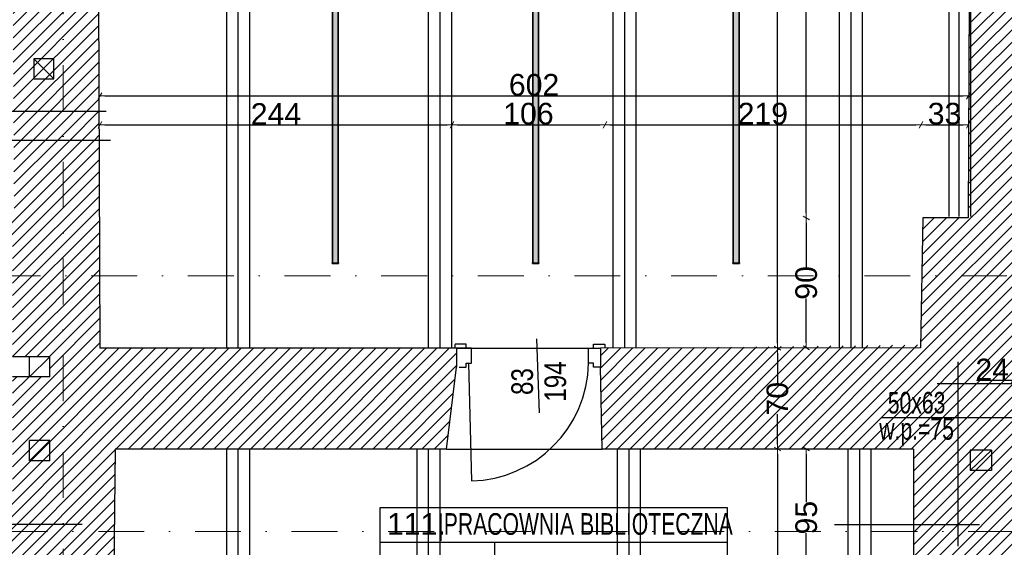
# Model space of a CAD drawing. Header units: millimetres. Extents: x 77315 to 1057463, y -108895 to -47643.
# Tile 40 of 62: x 95065 to 101895, y -100363 to -96707. Entities that reach past the tile are written whole.
import ezdxf

# ---------------------------------------------------------------- set-up
doc = ezdxf.new("R2010")
doc.units = ezdxf.units.MM
doc.header["$MEASUREMENT"] = 0
doc.linetypes.add('Dot & Dashed', pattern=[670.277762, 317.5, -176.388889, 0, -176.388874])
for name, color, linetype in [('A-DRZWI', 7, 'Continuous'), ('A-OPISY-2', 7, 'Continuous'), ('A-OPISY-3', 7, 'Continuous'), ('A-WIDOK', 7, 'Continuous'), ('belki nad', 7, 'Continuous'), ('DIM MALY', 7, 'Continuous'), ('Drawing & Figure', 7, 'Continuous'), ('DRZWI', 7, 'Continuous'), ('linia nadproza', 7, 'Continuous'), ('Nowe_Interior - Lamp', 7, 'Continuous'), ('opisy inne', 7, 'Continuous'), ('OSIE', 7, 'Continuous'), ('PARAPET', 7, 'Continuous'), ('SCIANY_KONSTR', 7, 'Continuous'), ('Structural - Grid', 7, 'Continuous')]:
    doc.layers.add(name, color=color, linetype=linetype)
doc.styles.add('STYL_AUTOMATYCZNY_1', font='arial.ttf')
doc.styles.add('STYL_AUTOMATYCZNY_2', font='arial.ttf')
doc.styles.add('STYL_AUTOMATYCZNY_3', font='arial.ttf', dxfattribs={"width": 0.8})
doc.styles.add('STYL_AUTOMATYCZNY_4', font='arial.ttf', dxfattribs={"width": 0.7})
doc.dimstyles.new('STYL_AUTOMATYCZNY__1', dxfattribs={"dimtxt": 150, "dimasz": 34.231941, "dimexe": 0.18, "dimexo": 0.0625, "dimgap": 0, "dimtad": 1, "dimdec": 0, "dimlfac": 0.1, "dimzin": 0, "dimdsep": 46, "dimtxsty": 'STYL_AUTOMATYCZNY_2', "dimblk": 'ARROWHEAD_2', "dimblk1": 'ARROWHEAD_2', "dimblk2": 'ARROWHEAD_2', "dimcen": 0.09, "dimse1": 1, "dimse2": 1, "dimclrd": 7, "dimclre": 7, "dimclrt": 7, "dimadec": 0, "dimazin": 0, "dimtfac": 1, "dimtdec": 4, "dimtmove": 0, "dimatfit": 3, "dimfxl": 0, "dimtolj": 1, "dimtzin": 0, "dimarcsym": 0})
doc.dimstyles.new('STYL_AUTOMATYCZNY__2', dxfattribs={"dimtxt": 150, "dimasz": 34.231941, "dimexe": 0.18, "dimexo": 0.0625, "dimgap": 0, "dimtad": 1, "dimtih": 1, "dimtoh": 1, "dimdec": 0, "dimlfac": 0.1, "dimzin": 0, "dimdsep": 46, "dimtxsty": 'STYL_AUTOMATYCZNY_2', "dimblk": 'ARROWHEAD_2', "dimblk1": 'ARROWHEAD_2', "dimblk2": 'ARROWHEAD_2', "dimcen": 0.09, "dimse1": 1, "dimse2": 1, "dimclrd": 7, "dimclre": 7, "dimclrt": 7, "dimadec": 0, "dimazin": 0, "dimtfac": 1, "dimtdec": 4, "dimtmove": 0, "dimatfit": 3, "dimfxl": 0, "dimtolj": 1, "dimtzin": 0, "dimarcsym": 0})
pattern_1 = [(45, (0, 0), (-42.426407, 42.426407), [])]

# ---------------------------------------------------------------- blocks, each defined once
blk = doc.blocks.new('ARROWHEAD_2')
at = {"color": 0, "linetype": 'Continuous', "lineweight": 0}
for p, q in [((0, 0), (-1, 0)), ((-0.38, -0.66), (0.38, 0.66))]:
    blk.add_line(p, q, dxfattribs=at)
blk = doc.blocks.new('*D104')
at = {"layer": 'Defpoints', "color": 0}
for p in [(100739.1, -98081.1), (100521.3, -98981.5), (101314.1, -98981.5)]:
    blk.add_point(p, dxfattribs=at)
at = {"layer": 'DIM MALY', "color": 7, "lineweight": -2}
for p, q in [((100521.3, -98115.3), (100521.3, -98424.4)), ((100521.3, -98947.3), (100521.3, -98638.7))]:
    blk.add_line(p, q, dxfattribs=at)
at = {"layer": 'DIM MALY', "color": 7, "lineweight": -2, "xscale": 34.23194115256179, "yscale": 34.23194115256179, "zscale": 34.23194115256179}
for p, rotation in [((100521.3, -98081.1), 90), ((100521.3, -98981.5), 270)]:
    blk.add_blockref('ARROWHEAD_2', p, dxfattribs=dict(at, rotation=rotation))
at = {"layer": 'DIM MALY', "color": 7, "insert": (100521.3, -98531.6), "char_height": 150, "attachment_point": 5, "rotation": 90, "style": 'STYL_AUTOMATYCZNY_2'}
blk.add_mtext('\\A1;90', dxfattribs=at)
blk = doc.blocks.new('*D118')
at = {"layer": 'Defpoints', "color": 0}
for p in [(100521.3, -99682.9), (100823.3, -99682.9), (100823.3, -100632.9)]:
    blk.add_point(p, dxfattribs=at)
at = {"layer": 'DIM MALY', "color": 7, "lineweight": -2}
for p, q in [((100521.3, -99717.1), (100521.3, -100050.1)), ((100521.3, -100598.6), (100521.3, -100266.1))]:
    blk.add_line(p, q, dxfattribs=at)
at = {"layer": 'DIM MALY', "color": 7, "lineweight": -2, "xscale": 34.23194115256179, "yscale": 34.23194115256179, "zscale": 34.23194115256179}
for p, rotation in [((100521.3, -99682.9), 90), ((100521.3, -100632.9), 270)]:
    blk.add_blockref('ARROWHEAD_2', p, dxfattribs=dict(at, rotation=rotation))
at = {"layer": 'DIM MALY', "color": 7, "insert": (100521.3, -100158.1), "char_height": 150, "attachment_point": 5, "rotation": 90, "style": 'STYL_AUTOMATYCZNY_2'}
blk.add_mtext('\\A1;95', dxfattribs=at)
blk = doc.blocks.new('*D123')
at = {"layer": 'Defpoints', "color": 0}
for p in [(100521.3, -99682.9), (100823.3, -99682.9), (100823.3, -100632.9)]:
    blk.add_point(p, dxfattribs=at)
at = {"layer": 'DIM MALY', "color": 7, "lineweight": -2}
for p, q in [((100521.3, -99717.1), (100521.3, -100050.1)), ((100521.3, -100598.6), (100521.3, -100266.1))]:
    blk.add_line(p, q, dxfattribs=at)
at = {"layer": 'DIM MALY', "color": 7, "lineweight": -2, "xscale": 34.23194115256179, "yscale": 34.23194115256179, "zscale": 34.23194115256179}
for p, rotation in [((100521.3, -99682.9), 90), ((100521.3, -100632.9), 270)]:
    blk.add_blockref('ARROWHEAD_2', p, dxfattribs=dict(at, rotation=rotation))
at = {"layer": 'DIM MALY', "color": 7, "insert": (100521.3, -100158.1), "char_height": 150, "attachment_point": 5, "rotation": 90, "style": 'STYL_AUTOMATYCZNY_2'}
blk.add_mtext('\\A1;95', dxfattribs=at)
blk = doc.blocks.new('*D126')
at = {"layer": 'Defpoints', "color": 0}
for p in [(100521.3, -99682.9), (100823.3, -99682.9), (100823.3, -100632.9)]:
    blk.add_point(p, dxfattribs=at)
at = {"layer": 'DIM MALY', "color": 7, "lineweight": -2}
for p, q in [((100521.3, -99717.1), (100521.3, -100050.1)), ((100521.3, -100598.6), (100521.3, -100266.1))]:
    blk.add_line(p, q, dxfattribs=at)
at = {"layer": 'DIM MALY', "color": 7, "lineweight": -2, "xscale": 34.23194115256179, "yscale": 34.23194115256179, "zscale": 34.23194115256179}
for p, rotation in [((100521.3, -99682.9), 90), ((100521.3, -100632.9), 270)]:
    blk.add_blockref('ARROWHEAD_2', p, dxfattribs=dict(at, rotation=rotation))
at = {"layer": 'DIM MALY', "color": 7, "insert": (100521.3, -100158.1), "char_height": 150, "attachment_point": 5, "rotation": 90, "style": 'STYL_AUTOMATYCZNY_2'}
blk.add_mtext('\\A1;95', dxfattribs=at)
blk = doc.blocks.new('*D130')
at = {"layer": 'Defpoints', "color": 0}
for p in [(100521.3, -99682.9), (100823.3, -99682.9), (100823.3, -100632.9)]:
    blk.add_point(p, dxfattribs=at)
at = {"layer": 'DIM MALY', "color": 7, "lineweight": -2}
for p, q in [((100521.3, -99717.1), (100521.3, -100050.1)), ((100521.3, -100598.6), (100521.3, -100266.1))]:
    blk.add_line(p, q, dxfattribs=at)
at = {"layer": 'DIM MALY', "color": 7, "lineweight": -2, "xscale": 34.23194115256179, "yscale": 34.23194115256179, "zscale": 34.23194115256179}
for p, rotation in [((100521.3, -99682.9), 90), ((100521.3, -100632.9), 270)]:
    blk.add_blockref('ARROWHEAD_2', p, dxfattribs=dict(at, rotation=rotation))
at = {"layer": 'DIM MALY', "color": 7, "insert": (100521.3, -100158.1), "char_height": 150, "attachment_point": 5, "rotation": 90, "style": 'STYL_AUTOMATYCZNY_2'}
blk.add_mtext('\\A1;95', dxfattribs=at)
blk = doc.blocks.new('*D296')
at = {"layer": 'Defpoints', "color": 0}
for p in [(100306.1, -98984.5), (100321.3, -99682.9), (100426.3, -99682.9)]:
    blk.add_point(p, dxfattribs=at)
at = {"layer": 'DIM MALY', "color": 7, "lineweight": -2}
for p, q in [((100321.3, -99018.8), (100321.3, -99227.4)), ((100321.3, -99648.6), (100321.3, -99440.5))]:
    blk.add_line(p, q, dxfattribs=at)
at = {"layer": 'DIM MALY', "color": 7, "lineweight": -2, "xscale": 34.23194115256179, "yscale": 34.23194115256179, "zscale": 34.23194115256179}
for p, rotation in [((100321.3, -98984.5), 90), ((100321.3, -99682.9), 270)]:
    blk.add_blockref('ARROWHEAD_2', p, dxfattribs=dict(at, rotation=rotation))
at = {"layer": 'DIM MALY', "color": 7, "insert": (100321.3, -99333.9), "char_height": 150, "attachment_point": 5, "rotation": 90, "style": 'STYL_AUTOMATYCZNY_2'}
blk.add_mtext('\\A1;70', dxfattribs=at)
blk = doc.blocks.new('*D297')
at = {"layer": 'Defpoints', "color": 0}
for p in [(100396.3, -99682.9), (100321.3, -104882.9), (100465.8, -104882.9)]:
    blk.add_point(p, dxfattribs=at)
at = {"layer": 'DIM MALY', "color": 7, "lineweight": -2}
for p, q in [((100321.3, -99717.1), (100321.3, -102117.8)), ((100321.3, -104848.6), (100321.3, -102448.7))]:
    blk.add_line(p, q, dxfattribs=at)
at = {"layer": 'DIM MALY', "color": 7, "lineweight": -2, "xscale": 34.23194115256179, "yscale": 34.23194115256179, "zscale": 34.23194115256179}
for p, rotation in [((100321.3, -99682.9), 90), ((100321.3, -104882.9), 270)]:
    blk.add_blockref('ARROWHEAD_2', p, dxfattribs=dict(at, rotation=rotation))
at = {"layer": 'DIM MALY', "color": 7, "insert": (100321.3, -102283.2), "char_height": 150, "attachment_point": 5, "rotation": 90, "style": 'STYL_AUTOMATYCZNY_2'}
blk.add_mtext('\\A1;520', dxfattribs=at)
blk = doc.blocks.new('*D305')
at = {"layer": 'Defpoints', "color": 0}
for p in [(101316, -97436), (101316, -97627.2), (99124.2, -97729.9)]:
    blk.add_point(p, dxfattribs=at)
at = {"layer": 'DIM MALY', "color": 7, "lineweight": -2}
blk.add_line((99158.4, -97436), (101281.7, -97436), dxfattribs=at)
at = {"layer": 'DIM MALY', "color": 7, "lineweight": -2, "xscale": 34.23194115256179, "yscale": 34.23194115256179, "zscale": 34.23194115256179, "rotation": 180}
blk.add_blockref('ARROWHEAD_2', (99124.2, -97436), dxfattribs=at)
at = {"layer": 'DIM MALY', "color": 7, "lineweight": -2, "xscale": 34.23194115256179, "yscale": 34.23194115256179, "zscale": 34.23194115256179}
blk.add_blockref('ARROWHEAD_2', (101316, -97436), dxfattribs=at)
at = {"layer": 'DIM MALY', "color": 7, "insert": (100219.7, -97359.4), "char_height": 150, "attachment_point": 5, "style": 'STYL_AUTOMATYCZNY_2'}
blk.add_mtext('\\A1;219', dxfattribs=at)
blk = doc.blocks.new('*D306')
at = {"layer": 'Defpoints', "color": 0}
for p in [(99124.2, -97436), (98064.5, -97693.7), (99124.2, -97729.9)]:
    blk.add_point(p, dxfattribs=at)
at = {"layer": 'DIM MALY', "color": 7, "lineweight": -2}
blk.add_line((98098.7, -97436), (99089.9, -97436), dxfattribs=at)
at = {"layer": 'DIM MALY', "color": 7, "lineweight": -2, "xscale": 34.23194115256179, "yscale": 34.23194115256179, "zscale": 34.23194115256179, "rotation": 180}
blk.add_blockref('ARROWHEAD_2', (98064.5, -97436), dxfattribs=at)
at = {"layer": 'DIM MALY', "color": 7, "lineweight": -2, "xscale": 34.23194115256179, "yscale": 34.23194115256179, "zscale": 34.23194115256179}
blk.add_blockref('ARROWHEAD_2', (99124.2, -97436), dxfattribs=at)
at = {"layer": 'DIM MALY', "color": 7, "insert": (98593.9, -97359.4), "char_height": 150, "attachment_point": 5, "style": 'STYL_AUTOMATYCZNY_2'}
blk.add_mtext('\\A1;106', dxfattribs=at)
blk = doc.blocks.new('*D307')
at = {"layer": 'Defpoints', "color": 0}
for p in [(101316, -97436), (101316, -97627.2), (99124.2, -97729.9)]:
    blk.add_point(p, dxfattribs=at)
at = {"layer": 'DIM MALY', "color": 7, "lineweight": -2}
blk.add_line((99158.4, -97436), (101281.7, -97436), dxfattribs=at)
at = {"layer": 'DIM MALY', "color": 7, "lineweight": -2, "xscale": 34.23194115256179, "yscale": 34.23194115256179, "zscale": 34.23194115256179, "rotation": 180}
blk.add_blockref('ARROWHEAD_2', (99124.2, -97436), dxfattribs=at)
at = {"layer": 'DIM MALY', "color": 7, "lineweight": -2, "xscale": 34.23194115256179, "yscale": 34.23194115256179, "zscale": 34.23194115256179}
blk.add_blockref('ARROWHEAD_2', (101316, -97436), dxfattribs=at)
at = {"layer": 'DIM MALY', "color": 7, "insert": (100219.7, -97359.4), "char_height": 150, "attachment_point": 5, "style": 'STYL_AUTOMATYCZNY_2'}
blk.add_mtext('\\A1;219', dxfattribs=at)
blk = doc.blocks.new('*D319')
at = {"layer": 'Defpoints', "color": 0}
for p in [(102190.9, -99207), (101952.9, -99403.3), (102190.9, -99400)]:
    blk.add_point(p, dxfattribs=at)
at = {"layer": 'DIM MALY', "color": 7, "lineweight": -2}
for p, q in [((101918.7, -99207), (101701.9, -99207)), ((101952.9, -99207), (101918.7, -99207)), ((101987.1, -99207), (102156.6, -99207))]:
    blk.add_line(p, q, dxfattribs=at)
at = {"layer": 'DIM MALY', "color": 7, "lineweight": -2, "xscale": 34.23194115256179, "yscale": 34.23194115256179, "zscale": 34.23194115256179, "rotation": 180}
blk.add_blockref('ARROWHEAD_2', (101952.9, -99207), dxfattribs=at)
at = {"layer": 'DIM MALY', "color": 7, "lineweight": -2, "xscale": 34.23194115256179, "yscale": 34.23194115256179, "zscale": 34.23194115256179}
blk.add_blockref('ARROWHEAD_2', (102190.9, -99207), dxfattribs=at)
at = {"layer": 'DIM MALY', "color": 7, "insert": (101810.3, -99131.7), "char_height": 150, "attachment_point": 5, "style": 'STYL_AUTOMATYCZNY_2'}
blk.add_mtext('\\A1;24', dxfattribs=at)
blk = doc.blocks.new('*D335')
at = {"layer": 'Defpoints', "color": 0}
for p in [(101644.5, -97236), (95622.2, -97581), (101644.5, -98079.9)]:
    blk.add_point(p, dxfattribs=at)
at = {"layer": 'DIM MALY', "color": 7, "lineweight": -2}
blk.add_line((95656.4, -97236), (101610.3, -97236), dxfattribs=at)
at = {"layer": 'DIM MALY', "color": 7, "lineweight": -2, "xscale": 34.23194115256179, "yscale": 34.23194115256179, "zscale": 34.23194115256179, "rotation": 180}
blk.add_blockref('ARROWHEAD_2', (95622.2, -97236), dxfattribs=at)
at = {"layer": 'DIM MALY', "color": 7, "lineweight": -2, "xscale": 34.23194115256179, "yscale": 34.23194115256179, "zscale": 34.23194115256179}
blk.add_blockref('ARROWHEAD_2', (101644.5, -97236), dxfattribs=at)
at = {"layer": 'DIM MALY', "color": 7, "insert": (98633, -97159.4), "char_height": 150, "attachment_point": 5, "style": 'STYL_AUTOMATYCZNY_2'}
blk.add_mtext('\\A1;602', dxfattribs=at)
blk = doc.blocks.new('*D343')
at = {"layer": 'Defpoints', "color": 0}
for p in [(98064.5, -97436), (98064.5, -97693.7), (95622.2, -98984.5)]:
    blk.add_point(p, dxfattribs=at)
at = {"layer": 'DIM MALY', "color": 7, "lineweight": -2}
blk.add_line((95656.4, -97436), (98030.2, -97436), dxfattribs=at)
at = {"layer": 'DIM MALY', "color": 7, "lineweight": -2, "xscale": 34.23194115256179, "yscale": 34.23194115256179, "zscale": 34.23194115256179, "rotation": 180}
blk.add_blockref('ARROWHEAD_2', (95622.2, -97436), dxfattribs=at)
at = {"layer": 'DIM MALY', "color": 7, "lineweight": -2, "xscale": 34.23194115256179, "yscale": 34.23194115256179, "zscale": 34.23194115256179}
blk.add_blockref('ARROWHEAD_2', (98064.5, -97436), dxfattribs=at)
at = {"layer": 'DIM MALY', "color": 7, "insert": (96842.9, -97360.7), "char_height": 150, "attachment_point": 5, "style": 'STYL_AUTOMATYCZNY_2'}
blk.add_mtext('\\A1;244', dxfattribs=at)
blk = doc.blocks.new('*D344')
at = {"layer": 'Defpoints', "color": 0}
for p in [(99124.2, -97436), (98064.5, -97693.7), (99124.2, -97729.9)]:
    blk.add_point(p, dxfattribs=at)
at = {"layer": 'DIM MALY', "color": 7, "lineweight": -2}
blk.add_line((98098.7, -97436), (99089.9, -97436), dxfattribs=at)
at = {"layer": 'DIM MALY', "color": 7, "lineweight": -2, "xscale": 34.23194115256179, "yscale": 34.23194115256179, "zscale": 34.23194115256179, "rotation": 180}
blk.add_blockref('ARROWHEAD_2', (98064.5, -97436), dxfattribs=at)
at = {"layer": 'DIM MALY', "color": 7, "lineweight": -2, "xscale": 34.23194115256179, "yscale": 34.23194115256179, "zscale": 34.23194115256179}
blk.add_blockref('ARROWHEAD_2', (99124.2, -97436), dxfattribs=at)
at = {"layer": 'DIM MALY', "color": 7, "insert": (98593.9, -97359.4), "char_height": 150, "attachment_point": 5, "style": 'STYL_AUTOMATYCZNY_2'}
blk.add_mtext('\\A1;106', dxfattribs=at)
blk = doc.blocks.new('*D345')
at = {"layer": 'Defpoints', "color": 0}
for p in [(101316, -97436), (101316, -97627.2), (99124.2, -97729.9)]:
    blk.add_point(p, dxfattribs=at)
at = {"layer": 'DIM MALY', "color": 7, "lineweight": -2}
blk.add_line((99158.4, -97436), (101281.7, -97436), dxfattribs=at)
at = {"layer": 'DIM MALY', "color": 7, "lineweight": -2, "xscale": 34.23194115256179, "yscale": 34.23194115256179, "zscale": 34.23194115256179, "rotation": 180}
blk.add_blockref('ARROWHEAD_2', (99124.2, -97436), dxfattribs=at)
at = {"layer": 'DIM MALY', "color": 7, "lineweight": -2, "xscale": 34.23194115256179, "yscale": 34.23194115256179, "zscale": 34.23194115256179}
blk.add_blockref('ARROWHEAD_2', (101316, -97436), dxfattribs=at)
at = {"layer": 'DIM MALY', "color": 7, "insert": (100219.7, -97359.4), "char_height": 150, "attachment_point": 5, "style": 'STYL_AUTOMATYCZNY_2'}
blk.add_mtext('\\A1;219', dxfattribs=at)
blk = doc.blocks.new('*D346')
at = {"layer": 'Defpoints', "color": 0}
for p in [(101316, -97436), (101316, -97627.2), (99124.2, -97729.9)]:
    blk.add_point(p, dxfattribs=at)
at = {"layer": 'DIM MALY', "color": 7, "lineweight": -2}
blk.add_line((99158.4, -97436), (101281.7, -97436), dxfattribs=at)
at = {"layer": 'DIM MALY', "color": 7, "lineweight": -2, "xscale": 34.23194115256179, "yscale": 34.23194115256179, "zscale": 34.23194115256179, "rotation": 180}
blk.add_blockref('ARROWHEAD_2', (99124.2, -97436), dxfattribs=at)
at = {"layer": 'DIM MALY', "color": 7, "lineweight": -2, "xscale": 34.23194115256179, "yscale": 34.23194115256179, "zscale": 34.23194115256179}
blk.add_blockref('ARROWHEAD_2', (101316, -97436), dxfattribs=at)
at = {"layer": 'DIM MALY', "color": 7, "insert": (100219.7, -97359.4), "char_height": 150, "attachment_point": 5, "style": 'STYL_AUTOMATYCZNY_2'}
blk.add_mtext('\\A1;219', dxfattribs=at)
blk = doc.blocks.new('*D347')
at = {"layer": 'Defpoints', "color": 0}
for p in [(101644.5, -97436), (101316, -97627.2), (101644.5, -98079.9)]:
    blk.add_point(p, dxfattribs=at)
at = {"layer": 'DIM MALY', "color": 7, "lineweight": -2}
blk.add_line((101350.2, -97436), (101610.3, -97436), dxfattribs=at)
at = {"layer": 'DIM MALY', "color": 7, "lineweight": -2, "xscale": 34.23194115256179, "yscale": 34.23194115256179, "zscale": 34.23194115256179, "rotation": 180}
blk.add_blockref('ARROWHEAD_2', (101316, -97436), dxfattribs=at)
at = {"layer": 'DIM MALY', "color": 7, "lineweight": -2, "xscale": 34.23194115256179, "yscale": 34.23194115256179, "zscale": 34.23194115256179}
blk.add_blockref('ARROWHEAD_2', (101644.5, -97436), dxfattribs=at)
at = {"layer": 'DIM MALY', "color": 7, "insert": (101480, -97359.4), "char_height": 150, "attachment_point": 5, "style": 'STYL_AUTOMATYCZNY_2'}
blk.add_mtext('\\A1;33', dxfattribs=at)
blk = doc.blocks.new('*D350')
at = {"layer": 'Defpoints', "color": 0}
for p in [(100521.3, -98081.1), (100739.1, -98081.1), (101314.1, -98981.5)]:
    blk.add_point(p, dxfattribs=at)
at = {"layer": 'DIM MALY', "color": 7, "lineweight": -2}
for p, q in [((100521.3, -98115.3), (100521.3, -98424.4)), ((100521.3, -98947.3), (100521.3, -98638.7))]:
    blk.add_line(p, q, dxfattribs=at)
at = {"layer": 'DIM MALY', "color": 7, "lineweight": -2, "xscale": 34.23194115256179, "yscale": 34.23194115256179, "zscale": 34.23194115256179}
for p, rotation in [((100521.3, -98081.1), 90), ((100521.3, -98981.5), 270)]:
    blk.add_blockref('ARROWHEAD_2', p, dxfattribs=dict(at, rotation=rotation))
at = {"layer": 'DIM MALY', "color": 7, "insert": (100521.3, -98531.6), "char_height": 150, "attachment_point": 5, "rotation": 90, "style": 'STYL_AUTOMATYCZNY_2'}
blk.add_mtext('\\A1;90', dxfattribs=at)
blk = doc.blocks.new('*D351')
at = {"layer": 'Defpoints', "color": 0}
for p in [(100521.3, -94891.2), (101659.4, -94891.2), (100739.1, -98081.1)]:
    blk.add_point(p, dxfattribs=at)
at = {"layer": 'DIM MALY', "color": 7, "lineweight": -2}
for p, q in [((100521.3, -94925.4), (100521.3, -96320.7)), ((100521.3, -98046.8), (100521.3, -96652.3))]:
    blk.add_line(p, q, dxfattribs=at)
at = {"layer": 'DIM MALY', "color": 7, "lineweight": -2, "xscale": 34.23194115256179, "yscale": 34.23194115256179, "zscale": 34.23194115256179}
for p, rotation in [((100521.3, -94891.2), 90), ((100521.3, -98081.1), 270)]:
    blk.add_blockref('ARROWHEAD_2', p, dxfattribs=dict(at, rotation=rotation))
at = {"layer": 'DIM MALY', "color": 7, "insert": (100521.3, -96486.5), "char_height": 150, "attachment_point": 5, "rotation": 90, "style": 'STYL_AUTOMATYCZNY_2'}
blk.add_mtext('\\A1;319', dxfattribs=at)
blk = doc.blocks.new('*D352')
at = {"layer": 'Defpoints', "color": 0}
for p in [(100521.3, -98081.1), (100739.1, -98081.1), (101314.1, -98981.5)]:
    blk.add_point(p, dxfattribs=at)
at = {"layer": 'DIM MALY', "color": 7, "lineweight": -2}
for p, q in [((100521.3, -98115.3), (100521.3, -98424.4)), ((100521.3, -98947.3), (100521.3, -98638.7))]:
    blk.add_line(p, q, dxfattribs=at)
at = {"layer": 'DIM MALY', "color": 7, "lineweight": -2, "xscale": 34.23194115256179, "yscale": 34.23194115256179, "zscale": 34.23194115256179}
for p, rotation in [((100521.3, -98081.1), 90), ((100521.3, -98981.5), 270)]:
    blk.add_blockref('ARROWHEAD_2', p, dxfattribs=dict(at, rotation=rotation))
at = {"layer": 'DIM MALY', "color": 7, "insert": (100521.3, -98531.6), "char_height": 150, "attachment_point": 5, "rotation": 90, "style": 'STYL_AUTOMATYCZNY_2'}
blk.add_mtext('\\A1;90', dxfattribs=at)
blk = doc.blocks.new('*D353')
at = {"layer": 'Defpoints', "color": 0}
for p in [(100521.3, -94891.2), (101659.4, -94891.2), (100739.1, -98081.1)]:
    blk.add_point(p, dxfattribs=at)
at = {"layer": 'DIM MALY', "color": 7, "lineweight": -2}
for p, q in [((100521.3, -94925.4), (100521.3, -96320.7)), ((100521.3, -98046.8), (100521.3, -96652.3))]:
    blk.add_line(p, q, dxfattribs=at)
at = {"layer": 'DIM MALY', "color": 7, "lineweight": -2, "xscale": 34.23194115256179, "yscale": 34.23194115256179, "zscale": 34.23194115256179}
for p, rotation in [((100521.3, -94891.2), 90), ((100521.3, -98081.1), 270)]:
    blk.add_blockref('ARROWHEAD_2', p, dxfattribs=dict(at, rotation=rotation))
at = {"layer": 'DIM MALY', "color": 7, "insert": (100521.3, -96486.5), "char_height": 150, "attachment_point": 5, "rotation": 90, "style": 'STYL_AUTOMATYCZNY_2'}
blk.add_mtext('\\A1;319', dxfattribs=at)
blk = doc.blocks.new('*D355')
at = {"layer": 'Defpoints', "color": 0}
for p in [(100521.3, -98081.1), (100739.1, -98081.1), (101314.1, -98981.5)]:
    blk.add_point(p, dxfattribs=at)
at = {"layer": 'DIM MALY', "color": 7, "lineweight": -2}
for p, q in [((100521.3, -98115.3), (100521.3, -98424.4)), ((100521.3, -98947.3), (100521.3, -98638.7))]:
    blk.add_line(p, q, dxfattribs=at)
at = {"layer": 'DIM MALY', "color": 7, "lineweight": -2, "xscale": 34.23194115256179, "yscale": 34.23194115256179, "zscale": 34.23194115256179}
for p, rotation in [((100521.3, -98081.1), 90), ((100521.3, -98981.5), 270)]:
    blk.add_blockref('ARROWHEAD_2', p, dxfattribs=dict(at, rotation=rotation))
at = {"layer": 'DIM MALY', "color": 7, "insert": (100521.3, -98531.6), "char_height": 150, "attachment_point": 5, "rotation": 90, "style": 'STYL_AUTOMATYCZNY_2'}
blk.add_mtext('\\A1;90', dxfattribs=at)
blk = doc.blocks.new('*D356')
at = {"layer": 'Defpoints', "color": 0}
for p in [(100521.3, -94891.2), (101659.4, -94891.2), (100739.1, -98081.1)]:
    blk.add_point(p, dxfattribs=at)
at = {"layer": 'DIM MALY', "color": 7, "lineweight": -2}
for p, q in [((100521.3, -94925.4), (100521.3, -96320.7)), ((100521.3, -98046.8), (100521.3, -96652.3))]:
    blk.add_line(p, q, dxfattribs=at)
at = {"layer": 'DIM MALY', "color": 7, "lineweight": -2, "xscale": 34.23194115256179, "yscale": 34.23194115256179, "zscale": 34.23194115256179}
for p, rotation in [((100521.3, -94891.2), 90), ((100521.3, -98081.1), 270)]:
    blk.add_blockref('ARROWHEAD_2', p, dxfattribs=dict(at, rotation=rotation))
at = {"layer": 'DIM MALY', "color": 7, "insert": (100521.3, -96486.5), "char_height": 150, "attachment_point": 5, "rotation": 90, "style": 'STYL_AUTOMATYCZNY_2'}
blk.add_mtext('\\A1;319', dxfattribs=at)
blk = doc.blocks.new('*D358')
at = {"layer": 'Defpoints', "color": 0}
for p in [(100426.3, -93782.9), (100321.3, -98982.7), (100426.3, -98982.7)]:
    blk.add_point(p, dxfattribs=at)
at = {"layer": 'DIM MALY', "color": 7, "lineweight": -2}
for p, q in [((100321.3, -93817.1), (100321.3, -96217.7)), ((100321.3, -98948.5), (100321.3, -96548.6))]:
    blk.add_line(p, q, dxfattribs=at)
at = {"layer": 'DIM MALY', "color": 7, "lineweight": -2, "xscale": 34.23194115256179, "yscale": 34.23194115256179, "zscale": 34.23194115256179}
for p, rotation in [((100321.3, -93782.9), 90), ((100321.3, -98982.7), 270)]:
    blk.add_blockref('ARROWHEAD_2', p, dxfattribs=dict(at, rotation=rotation))
at = {"layer": 'DIM MALY', "color": 7, "insert": (100321.3, -96383.2), "char_height": 150, "attachment_point": 5, "rotation": 90, "style": 'STYL_AUTOMATYCZNY_2'}
blk.add_mtext('\\A1;520', dxfattribs=at)

msp = doc.modelspace()

# ---------------------------------------------------------------- hatches: boundary and pattern name
at = {"layer": 'Drawing & Figure'}
h = msp.add_hatch(dxfattribs=at)
h.set_pattern_fill('Common_Brick_0002', color=256, style=0, pattern_type=2)
h.set_pattern_definition(pattern_1)
h.paths.add_polyline_path([(92921.6, -93135.2), (92908.2, -93255.2), (92908.2, -93385.2), (92908.2, -93397.8), (93023.3, -93781.9), (95003.3, -93781.9), (95006, -94282.9), (95007.1, -94482.9), (95022.7, -97341), (95023.8, -97541), (95616.6, -97541), (95615.9, -97341), (95604.9, -94482.9), (95604.1, -94282.9), (95602.2, -93782.9), (98123.3, -93782.9), (98249.4, -93395.1), (98239.4, -93394.6), (98239.4, -93255.2), (98226, -93135.2), (98216.5, -93135.2, -0.383982), (98181, -93099.9), (98168.7, -93099.9), (98168.7, -93084.9, 1.205804), (98120.8, -93052.7), (98106, -93052.7), (98106, -93035.2), (98023.4, -93035.2), (98003.4, -93035.2), (96156.2, -93035.2), (96073.5, -93035.2), (96073.5, -93052.7), (96058.8, -93052.7, 0.263086), (96035.8, -93035.2), (96027.8, -93035.2, 0.761796), (96020.3, -93091.3), (96020.3, -93106.1), (95573.5, -93106.1), (95126.7, -93106.1), (95126.7, -93091.3, 0.761796), (95119.2, -93035.2), (95111.3, -93035.2, 0.263086), (95088.3, -93052.7), (95073.5, -93052.7), (95073.5, -93035.2), (94991.1, -93035.2), (93124.2, -93035.2), (93041.6, -93035.2), (93041.6, -93052.7), (93026.8, -93052.7, 1.205804), (92978.9, -93084.9), (92978.9, -93099.9), (92966.6, -93099.9, -0.383982), (92931.1, -93135.2)])
h = msp.add_hatch(dxfattribs=at)
h.set_pattern_fill('Common_Brick_0002', color=256, style=0, pattern_type=2)
h.set_pattern_definition(pattern_1)
h.paths.add_polyline_path([(99094.4, -98984.5), (99094.4, -99114.5), (99105, -99682.9), (101265, -99682.9), (101265, -99914.6), (101265, -100205.7), (101265, -100632.9), (101664.2, -100632.9), (101664.2, -101174.4), (101974.1, -101174.4), (101974.1, -100521.7), (102874.1, -100527), (102875, -100087.3), (102850.9, -100084.7), (102850.9, -99957.3), (102821.1, -99957.2), (102821.1, -99956.7), (102191.9, -99954.2), (102190.9, -99903.3), (101953.7, -99903.3), (101953, -99466.3), (101952.9, -99403.3), (102190.9, -99403.3), (102188.5, -99228.9), (102184.6, -98949.9), (102182, -98765.8), (102162, -98765.8), (102087.1, -98765.8), (102087.1, -98765.9), (101949.5, -98769.1), (101949.5, -98625.8), (102182, -98625.8), (102181.9, -94913.1), (102053.8, -94913.1), (101659.4, -94891.2), (101644.5, -98079.9), (101329.1, -98081.1), (101314.5, -98961), (99339.4, -98984.5), (99339.4, -98984.2), (99259.4, -98984.3), (99179.4, -98984.4), (99124.2, -98984.5)])
h = msp.add_hatch(dxfattribs=at)
h.set_pattern_fill('Common_Brick_0002', color=256, style=0, pattern_type=2)
h.set_pattern_definition(pattern_1)
h.paths.add_polyline_path([(89654.6, -100102.9), (89694.3, -101162.9), (90244.3, -101151.9), (90244.3, -101152.9), (90264.3, -101152.9), (90264.3, -100832.9), (90764.3, -100826.6), (90823.3, -100825.8), (90823.3, -100825.3), (90903.3, -100824.3), (90903.3, -100824.8), (90983.3, -100823.8), (93664.1, -100790.2), (93744.1, -100789.2), (93824.1, -100788.2), (94503.3, -100779.6), (94854.3, -100775.2), (94934.3, -100774.2), (95014.3, -100773.2), (95044.3, -100772.9), (95044.3, -101287.2), (95044.3, -104162.2), (95044.3, -104362.2), (95044.3, -104732.9), (93158.2, -104732.9), (93068.8, -105120.5), (93068.8, -105263.1), (93082.2, -105383.1), (93091.7, -105383.1, -0.383982), (93127.2, -105418.4), (93139.5, -105418.4), (93139.5, -105433.4, 1.205804), (93187.4, -105465.6), (93202.1, -105465.6), (93202.1, -105483.1), (93284.8, -105483.1), (95122.5, -105483.1), (95163.8, -105483.1), (95163.8, -105465.6), (95178.6, -105465.6, 0.263086), (95201.5, -105483.1), (95209.5, -105483.1, 0.761796), (95217, -105427), (95217, -105412.2), (95663.8, -105412.2), (96110.6, -105412.2), (96110.6, -105427, 0.761796), (96118.1, -105483.1), (96126, -105483.1, 0.263086), (96149, -105465.6), (96163.8, -105465.6), (96163.8, -105483.1), (96246.4, -105483.1), (98021.7, -105483.1), (98037.6, -105483.1), (98037.6, -105465.6), (98052.4, -105465.6, 1.205804), (98100.2, -105433.4), (98100.2, -105418.4), (98112.6, -105418.4, -0.383982), (98148.1, -105383.1), (98157.6, -105383.1), (98170.9, -105263.1), (98170.9, -105130.5), (98077.5, -104882.9), (97788, -104882.9), (95677.5, -104882.9), (95679.6, -104662.9), (95682.5, -104362.2), (95684.4, -104162.2), (95712.1, -101287.2), (95727.5, -99682.9), (98025, -99682.9), (98094.2, -99114.5), (98094.2, -98984.5), (95622.2, -98984.5), (95616.6, -97541), (95023.8, -97541), (95026.5, -98041.5), (94503.3, -98041.4), (93024.1, -98041), (93024.1, -98041), (93024.1, -98532.9), (93024.1, -98981.5), (93034.1, -98981.5), (93164.1, -98981.5), (93164.1, -98532.9), (93164.1, -98201.5), (94503.3, -98201.5), (95016.5, -98201.5), (95016.5, -99042.9), (95036.5, -99042.9), (95274.5, -99042.9), (95274.5, -99182.9), (95016.5, -99182.9), (95016.5, -100032.8), (94642.7, -100032.8), (94503.3, -100032.8), (94346.5, -100032.8), (93368.8, -100032.8), (93187.6, -100032.8), (93187.6, -99972.8), (93047.6, -99972.8), (93047.6, -100102.8), (92867.6, -100102.8), (92867.6, -100591.8), (92867.6, -100622.8), (91784.1, -100622.8), (91784.1, -99845), (91644.1, -99845), (91644.1, -100102.9), (90903.3, -100102.9), (90764.3, -100102.9)])
h.paths.add_polyline_path([(94000.4, -100634.4), (93799.7, -100634.4), (93799.7, -100374.4), (94079.7, -100374.4), (94079.7, -100565.3)], flags=0)
h = msp.add_hatch(dxfattribs=at)
h.set_pattern_fill('Common_Brick_0002', color=256, style=0, pattern_type=2)
h.set_pattern_definition(pattern_1)
h.paths.add_polyline_path([(99004.1, -105130.5), (99004.1, -105133.1), (99004.1, -105263.1), (99017.4, -105383.1), (99026.9, -105383.1, -0.383982), (99062.4, -105418.4), (99074.8, -105418.4), (99074.8, -105433.4, 1.205804), (99122.6, -105465.6), (99137.4, -105465.6), (99137.4, -105483.1), (99204.1, -105483.1), (100947.8, -105483.1), (101030.5, -105483.1), (101030.5, -105465.6), (101045.3, -105465.6, 0.263086), (101068.2, -105483.1), (101076.2, -105483.1, 0.761796), (101083.7, -105427), (101083.7, -105412.2), (101530.5, -105412.2), (101977.3, -105412.2), (101977.3, -105427, 0.761796), (101984.8, -105483.1), (101992.7, -105483.1, 0.263086), (102015.7, -105465.6), (102030.5, -105465.6), (102030.5, -105483.1), (102113.1, -105483.1), (103924.3, -105483.1), (103924.3, -105465.7), (103939, -105465.7, 1.205804), (103986.9, -105433.5), (103986.9, -105418.5), (103999.2, -105418.5, -0.383982), (104034.7, -105383.1), (104044.2, -105383.1), (104057.6, -105263.1), (104057.6, -105133.1), (104057.6, -105120.6), (103945.6, -104852.9), (103944.9, -104852.9), (103844.1, -104852.9), (103844.1, -104162.2), (103844.1, -102612.9), (104065.1, -102614.3), (104741.9, -102618.9), (104741.9, -102618.7), (106171.9, -102627.6), (106171.9, -102628.6), (106251.9, -102629.2), (106251.9, -102618.7), (106370.4, -102462.9), (104954.1, -102462.9), (104954.1, -102402.3), (104954.2, -102162.3), (104954.2, -101922.3), (104954.2, -101876.9), (104954.2, -101286.9), (104954.2, -101086.9), (104954.2, -100540.3), (105004.2, -100540.6), (105004.6, -100517.3), (105003.8, -100516.6), (105001.4, -100099.6), (105011.2, -100099.6), (104997.1, -99971.2), (104808.8, -99969.9), (104807.5, -100169.9), (104600.5, -100168.5), (104107.5, -100165.1), (104108.8, -99965.1), (103861, -99963.2), (103861, -100145.9), (103873.8, -100532.8), (104843.4, -100540.6), (104843.4, -101086.9), (104843.4, -101286.9), (104843.4, -101876.9), (104843.5, -102467.9), (104065.1, -102467.9), (103743.6, -102467.9), (103743.6, -102482.8), (103746.4, -102482.8), (103744.1, -102612.9), (103743.7, -102612.9), (103744, -104162.2), (103744.1, -104862.9), (101964.1, -104862.9), (101964.1, -104482.9), (101889.3, -104482.9), (101749.6, -104482.9), (101749.6, -104482.7), (101749.3, -104342.9), (101963.9, -104342.9), (101963.9, -104162.2), (101963.9, -102612.9), (102946.5, -102612.8), (102946.5, -102462.9), (102251.9, -102462.9), (102171.9, -102462.9), (102091.9, -102462.9), (101974.1, -102462.9), (101974.1, -102205.7), (101974.1, -102162.9), (101834.1, -102162.9), (101667.5, -102152.9), (101623.3, -104162.2), (101612.3, -104662.9), (101607.5, -104882.9), (99117.5, -104882.9)])
at = {"layer": 'Nowe_Interior - Lamp'}
h = msp.add_hatch(dxfattribs=at)
h.set_pattern_fill('ANSI36_0002', color=256, style=0, pattern_type=2)
h.set_pattern_definition([(135, (97242.8477, -94979.6114), (-6.173926, 1.683798), [7.9375, -1.5875, 0, -1.5875])])
h.paths.add_polyline_path([(97274.9, -98393.1), (97274.9, -94472.1), (97233.9, -94472.1), (97233.9, -98393.1)])
h = msp.add_hatch(dxfattribs=at)
h.set_pattern_fill('ANSI36_0002', color=256, style=0, pattern_type=2)
h.set_pattern_definition([(135, (98632.8477, -94979.6114), (-6.173926, 1.683798), [7.9375, -1.5875, 0, -1.5875])])
h.paths.add_polyline_path([(98664.9, -98393.1), (98664.9, -94472.1), (98623.9, -94472.1), (98623.9, -98393.1)])
h = msp.add_hatch(dxfattribs=at)
h.set_pattern_fill('ANSI36_0002', color=256, style=0, pattern_type=2)
h.set_pattern_definition([(135, (100022.8477, -94979.6114), (-6.173926, 1.683798), [7.9375, -1.5875, 0, -1.5875])])
h.paths.add_polyline_path([(100054.9, -98393.1), (100054.9, -94472.1), (100013.9, -94472.1), (100013.9, -98393.1)])
for points in [[(97276.9, -98393.1), (97231.9, -98393.1), (97231.9, -98397.1), (97276.9, -98397.1)], [(98666.9, -98393.1), (98621.9, -98393.1), (98621.9, -98397.1), (98666.9, -98397.1)], [(100056.9, -98393.1), (100011.9, -98393.1), (100011.9, -98397.1), (100056.9, -98397.1)]]:
    msp.add_hatch(color=256, dxfattribs=at).paths.add_polyline_path(points)

# ---------------------------------------------------------------- linework, layer by layer
for p, q in [((101573.4, -100355.7), (101573.4, -99078.9)), ((101429.8, -99228.9), (102475.3, -99228.9)), ((95499.1, -100205.6), (94492.7, -100205.7)), ((100717.1, -100205.6), (101723.4, -100205.7))]:
    msp.add_line(p, q)
at = {"layer": 'A-DRZWI'}
msp.add_line((98649.2, -98919.6), (98669.2, -99430.5), dxfattribs=at)
msp.add_lwpolyline([(98178.2, -99087.5), (98198.2, -99903.7, 0.402585), (99010.4, -99087.5)], format="xyb", dxfattribs=at)
at = {"layer": 'A-OPISY-3'}
for p, q in [((97985.4, -100129.1), (97985.4, -100319)), ((97565.8, -100327.9), (99967, -100327.9)), ((98358.7, -100328), (98358.7, -100567.9))]:
    msp.add_line(p, q, dxfattribs=at)
msp.add_lwpolyline([(97565.8, -100567.9), (97565.8, -100087.9), (99971.8, -100087.9), (99971.8, -100567.9)], close=True, dxfattribs=at)
at = {"layer": 'A-WIDOK'}
for p, q in [((95162.8, -96978), (95302.7, -97117.9)), ((95134.5, -99182.9), (95134.5, -99042.9)), ((95134.5, -99182.9), (95274.5, -99042.9)), ((95134.5, -99763.2), (95134.5, -99623.2)), ((95274.5, -99623.2), (95134.5, -99623.2)), ((95134.5, -99763.2), (95274.5, -99623.2)), ((95274.5, -99763.2), (95274.5, -99623.2)), ((101805.1, -99691.2), (101656.7, -99691.2)), ((101656.7, -99691.2), (101656.7, -99831.2)), ((101656.7, -99831.2), (101805.1, -99691.2)), ((101805.1, -99691.2), (101805.1, -99831.2)), ((95274.5, -99763.2), (95134.5, -99763.2)), ((101805.1, -99831.2), (101656.7, -99831.2))]:
    msp.add_line(p, q, dxfattribs=at)
at = {"layer": 'belki nad'}
for p, q in [((96499.4, -93782.9), (96499.4, -98984.5)), ((96659.4, -93782.9), (96659.4, -98984.5)), ((97899.4, -93782.9), (97899.4, -98984.5)), ((98059.4, -93782.9), (98059.4, -98984.5)), ((99179.4, -93782.9), (99179.4, -98984.5)), ((99339.4, -93782.9), (99339.4, -98984.5)), ((100749.4, -93782.9), (100749.4, -98984.5)), ((100909.4, -93782.9), (100909.4, -98984.5)), ((101509.8, -93782.9), (101509.8, -98070.5)), ((101659.8, -93782.9), (101659.8, -98070)), ((96499.4, -99682.9), (96499.4, -104882.9)), ((96659.4, -99682.9), (96659.4, -104882.9)), ((97819.4, -99682.9), (97819.4, -104882.9)), ((97979.4, -99682.9), (97979.4, -104882.9)), ((99209.4, -99682.9), (99209.4, -104882.9)), ((99369.4, -99682.9), (99369.4, -104882.9)), ((100809.4, -99682.9), (100809.4, -104882.9)), ((100969.4, -99682.9), (100969.4, -104882.9))]:
    msp.add_line(p, q, dxfattribs=at)
at = {"layer": 'DIM MALY'}
for p, q in [((94926.8, -97341), (95664.9, -97341)), ((94944.7, -97541), (95694.2, -97541))]:
    msp.add_line(p, q, dxfattribs=at)
at = {"layer": 'DRZWI'}
for p, q in [((98162.5, -98984.5), (98114.2, -98984.5)), ((99046.1, -98984.5), (99094.4, -98984.5))]:
    msp.add_line(p, q, dxfattribs=at)
for points in [[(98162.5, -98956.3), (98088.4, -98956.3, 0.414334), (98084.4, -98960.3), (98084.5, -98984.5)], [(99046.1, -98956.3), (99120.2, -98956.3, -0.414334), (99124.2, -98960.3), (99124.2, -98984.5)]]:
    msp.add_lwpolyline(points, format="xyb", dxfattribs=at)
for points in [[(98114.2, -99114.5), (98162.5, -99114.5), (98162.5, -99087.5), (98198.2, -99087.5), (98198.2, -98984.5), (98162.5, -98984.5), (98162.5, -98956.3)], [(99094.4, -99114.5), (99046.1, -99114.5), (99046.1, -99087.5), (99010.4, -99087.5), (99010.4, -98984.5), (99046.1, -98984.5), (99046.1, -98956.3)]]:
    msp.add_lwpolyline(points, dxfattribs=at)
at = {"layer": 'linia nadproza'}
for p, q in [((98094.2, -98984.5), (99094.4, -98984.5)), ((98025, -99682.9), (99105, -99682.9))]:
    msp.add_line(p, q, dxfattribs=at)
at = {"layer": 'Nowe_Interior - Lamp'}
for points in [[(97276.9, -98397.1), (97276.9, -94468.1), (97231.9, -94468.1), (97231.9, -98397.1)], [(97274.9, -98393.1), (97274.9, -94472.1), (97233.9, -94472.1), (97233.9, -98393.1)], [(98666.9, -98397.1), (98666.9, -94468.1), (98621.9, -94468.1), (98621.9, -98397.1)], [(98664.9, -98393.1), (98664.9, -94472.1), (98623.9, -94472.1), (98623.9, -98393.1)], [(100056.9, -98397.1), (100056.9, -94468.1), (100011.9, -94468.1), (100011.9, -98397.1)], [(100054.9, -98393.1), (100054.9, -94472.1), (100013.9, -94472.1), (100013.9, -98393.1)], [(97276.9, -98393.1), (97276.9, -98397.1), (97231.9, -98397.1), (97231.9, -98393.1)], [(98666.9, -98393.1), (98666.9, -98397.1), (98621.9, -98397.1), (98621.9, -98393.1)], [(100056.9, -98393.1), (100056.9, -98397.1), (100011.9, -98397.1), (100011.9, -98393.1)]]:
    msp.add_lwpolyline(points, close=True, dxfattribs=at)
at = {"layer": 'OSIE'}
for p, q in [((96579.4, -93782.9), (96579.4, -98984.5)), ((97979.4, -93782.9), (97979.4, -98984.5)), ((99259.4, -93782.9), (99259.4, -98984.5)), ((100829.4, -93782.9), (100829.4, -98984.5)), ((101579.8, -93782.9), (101579.8, -98070.2)), ((96579.4, -99682.9), (96579.4, -104882.9)), ((97899.4, -99682.9), (97899.4, -104882.9)), ((99289.4, -99682.9), (99289.4, -104882.9)), ((100889.4, -99682.9), (100889.4, -104882.9))]:
    msp.add_line(p, q, dxfattribs=at)
at = {"layer": 'PARAPET'}
msp.add_line((102028.7, -99466.3), (101043.1, -99466.3), dxfattribs=at)
at = {"layer": 'SCIANY_KONSTR'}
for p, q in [((95602.2, -93782.9), (95622.2, -98984.5)), ((101659.4, -94891.2), (101644.5, -98079.9)), ((101329.1, -98081.1), (101314.1, -98981.5)), ((101644.5, -98079.9), (101329.1, -98081.1)), ((98134, -98984.5), (95622.2, -98984.5)), ((98094.2, -98984.5), (98094.2, -99114.5)), ((101314.1, -98981.5), (99094.4, -98984.5)), ((99094.4, -98984.5), (99094.4, -99114.5)), ((95274.5, -99042.9), (95016.5, -99042.9)), ((95274.5, -99182.9), (95274.5, -99042.9)), ((98025, -99682.9), (98094.2, -99114.5)), ((99105, -99682.9), (99094.4, -99114.5)), ((95274.5, -99182.9), (95016.5, -99182.9)), ((95727.5, -99682.9), (95677.5, -104882.9)), ((98025, -99682.9), (95727.5, -99682.9)), ((101265, -99682.9), (99105, -99682.9)), ((101265, -99682.9), (101265, -100632.9))]:
    msp.add_line(p, q, dxfattribs=at)
msp.add_lwpolyline([(95162.7, -97118), (95302.7, -97118), (95302.7, -96978), (95162.7, -96978)], close=True, dxfattribs=at)
at = {"layer": 'Structural - Grid', "linetype": 'Dot & Dashed', "lineweight": 15}
for p, q in [((95367.3, -107395.1), (95367.3, -90539.7)), ((120683.4, -98482.5), (78814.7, -98482.5)), ((118721.3, -100254.9), (80776.9, -100254.9))]:
    msp.add_line(p, q, dxfattribs=at)

# ---------------------------------------------------------------- texts
at = {"layer": 'A-OPISY-2', "char_height": 150, "attachment_point": 7}
for s, insert, style in [('\\A1;{\\pql;\\fArial|b0|i0|c238|p0;\\W1.000000;111.}', (97612.5, -100276.5), 'STYL_AUTOMATYCZNY_1'), ('\\A1;{\\pql;\\fArial|b0|i0|c238|p0;\\W0.700000;PRACOWNIA BIBLIOTECZNA}', (98006.7, -100279), 'STYL_AUTOMATYCZNY_4')]:
    msp.add_mtext(s, dxfattribs=dict(at, insert=insert, style=style))
at = {"layer": 'opisy inne', "char_height": 150, "attachment_point": 5, "rotation": 90, "style": 'STYL_AUTOMATYCZNY_3'}
for s, insert in [('\\A1;{\\pqc;\\fArial|b0|i0|c238|p0;\\W0.800000;194}', (98781.2, -99214.7)), ('\\A1;{\\pqc;\\fArial|b0|i0|c238|p0;\\W0.800000;83}', (98551.5, -99214.7))]:
    msp.add_mtext(s, dxfattribs=dict(at, insert=insert))
at = {"layer": 'PARAPET', "char_height": 150, "attachment_point": 5, "style": 'STYL_AUTOMATYCZNY_4'}
for s, insert in [('\\A1;{\\pqc;\\fArial|b0|i0|c238|p0;\\W0.700000;50x63}', (101286.2, -99362.4)), ('\\A1;{\\pqc;\\fArial|b0|i0|c238|p0;\\W0.700000;w.p.=75}', (101286.2, -99565.5))]:
    msp.add_mtext(s, dxfattribs=dict(at, insert=insert))

# ---------------------------------------------------------------- dimensions: what is measured, and where the dimension line sits
at = {"layer": 'DIM MALY'}
for base, p1, p2, angle, picture, middle in [((100321.3, -98982.7), (100426.3, -93782.9), (100426.3, -98982.7), 270, '*D358', (100321.3, -96383.2)), ((100521.3, -94891.2), (100739.1, -98081.1), (101659.4, -94891.2), 90, '*D351', (100521.3, -96486.5)), ((100521.3, -94891.2), (100739.1, -98081.1), (101659.4, -94891.2), 90, '*D353', (100521.3, -96486.5)), ((100521.3, -94891.2), (100739.1, -98081.1), (101659.4, -94891.2), 90, '*D356', (100521.3, -96486.5)), ((100521.3, -98981.5), (100739.1, -98081.1), (101314.1, -98981.5), 270, '*D104', (100521.3, -98531.6)), ((100521.3, -98081.1), (101314.1, -98981.5), (100739.1, -98081.1), 90, '*D350', (100521.3, -98531.6)), ((100521.3, -98081.1), (101314.1, -98981.5), (100739.1, -98081.1), 90, '*D352', (100521.3, -98531.6)), ((100521.3, -98081.1), (101314.1, -98981.5), (100739.1, -98081.1), 90, '*D355', (100521.3, -98531.6)), ((100321.3, -99682.9), (100306.1, -98984.5), (100426.3, -99682.9), 270, '*D296', (100321.3, -99333.9)), ((100321.3, -104882.9), (100396.3, -99682.9), (100465.8, -104882.9), 270, '*D297', (100321.3, -102283.2)), ((100521.3, -99682.9), (100823.3, -100632.9), (100823.3, -99682.9), 90, '*D118', (100521.3, -100158.1)), ((100521.3, -99682.9), (100823.3, -100632.9), (100823.3, -99682.9), 90, '*D123', (100521.3, -100158.1)), ((100521.3, -99682.9), (100823.3, -100632.9), (100823.3, -99682.9), 90, '*D126', (100521.3, -100158.1)), ((100521.3, -99682.9), (100823.3, -100632.9), (100823.3, -99682.9), 90, '*D130', (100521.3, -100158.1))]:
    dim = msp.add_linear_dim(base=base, p1=p1, p2=p2, angle=angle, dimstyle='STYL_AUTOMATYCZNY__1', dxfattribs=at)
    dim.commit()
    dim.dimension.update_dxf_attribs({"geometry": picture, "text_midpoint": middle, "dimtype": 160, "text_rotation": 90})
for base, p1, p2, picture, middle in [((101644.5, -97236), (95622.2, -97581), (101644.5, -98079.9), '*D335', (98633, -97236)), ((98064.5, -97436), (95622.2, -98984.5), (98064.5, -97693.7), '*D343', (96842.9, -97436)), ((99124.2, -97436), (98064.5, -97693.7), (99124.2, -97729.9), '*D306', (98593.9, -97436)), ((99124.2, -97436), (98064.5, -97693.7), (99124.2, -97729.9), '*D344', (98593.9, -97436)), ((101316, -97436), (99124.2, -97729.9), (101316, -97627.2), '*D305', (100219.7, -97436)), ((101316, -97436), (99124.2, -97729.9), (101316, -97627.2), '*D307', (100219.7, -97436)), ((101316, -97436), (99124.2, -97729.9), (101316, -97627.2), '*D345', (100219.7, -97436)), ((101316, -97436), (99124.2, -97729.9), (101316, -97627.2), '*D346', (100219.7, -97436)), ((101644.5, -97436), (101316, -97627.2), (101644.5, -98079.9), '*D347', (101480, -97436)), ((102190.9, -99207), (101952.9, -99403.3), (102190.9, -99400), '*D319', (101810.3, -99207))]:
    dim = msp.add_linear_dim(base=base, p1=p1, p2=p2, dimstyle='STYL_AUTOMATYCZNY__2', dxfattribs=at)
    dim.commit()
    dim.dimension.update_dxf_attribs({"geometry": picture, "text_midpoint": middle, "dimtype": 160})

doc.saveas('drawing.dxf')
